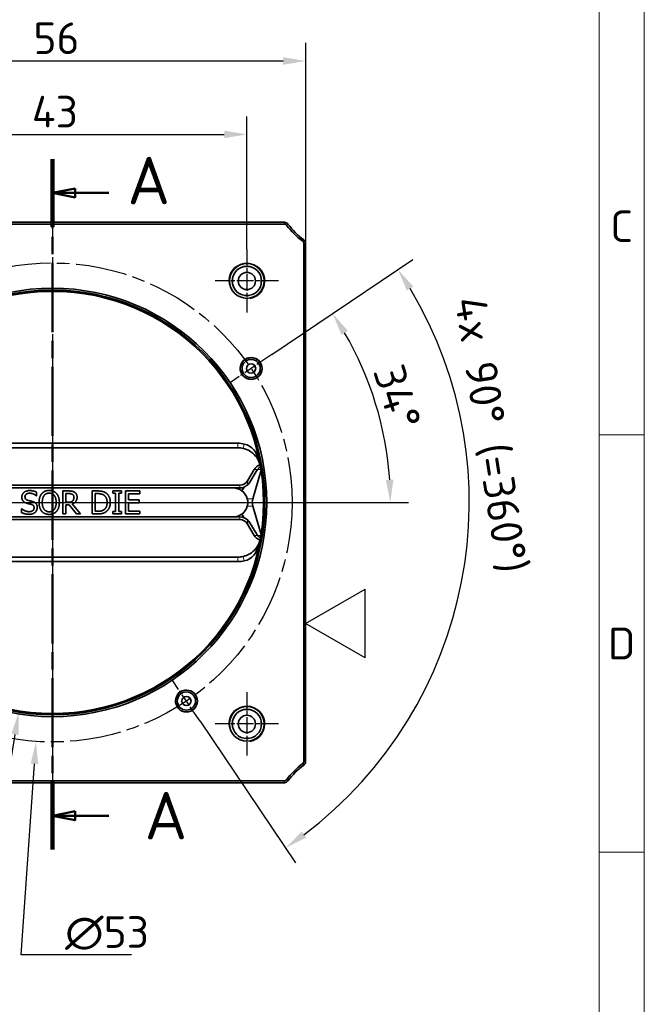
# Model space of a CAD drawing. Header units: millimetres. Extents: x 5 to 415, y 5 to 292.
# Tile 23 of 37: x 346 to 415, y 86 to 194. Entities that reach past the tile are written whole.
import ezdxf
from ezdxf.enums import TextEntityAlignment as Align

# ---------------------------------------------------------------- set-up
doc = ezdxf.new("R2010")
doc.units = ezdxf.units.MM
doc.linetypes.add('CHAIN', pattern=[0.3543, 0.2362, -0.0295, 0.0591, -0.0295])
doc.linetypes.add('LONG_DASH_DOTTED', pattern=[0.3001, 0.2362, -0.0295, 0.0049, -0.0295])
for name, color, linetype, lineweight in [('Bemaßung (ISO)', 7, 'Continuous', 25), ('Mittellinie (ISO)', 7, 'LONG_DASH_DOTTED', 25), ('Mittelpunktmarkierung (ISO)', 7, 'LONG_DASH_DOTTED', 25), ('Rahmen (ISO)', 7, 'Continuous', 70), ('Schnittlinie (ISO)', 7, 'CHAIN', 50), ('Sichtbar (ISO)', 7, 'Continuous', 35), ('Sichtbar schmal (ISO)', 7, 'Continuous', 18), ('Skizziergeometrie (ISO)', 7, 'Continuous', 25), ('Symbole(DIN) 2', 7, 'Continuous', 25)]:
    doc.layers.add(name, color=color, linetype=linetype, lineweight=lineweight)
doc.styles.add('Aktuell-DIN', font='arial.ttf')
doc.styles.add('Bezeichnungstext (DIN)', font='isocpeur.ttf')
doc.styles.add('Bezeichnungstext (ISO)', font='isocpeur.ttf')
doc.styles.add('Notiztext (ISO)', font='isocpeur.ttf')
doc.styles.add('Textstil35', font='arial.ttf')
doc.dimstyles.new('Standard (ISO)', dxfattribs={"dimtxt": 3.5, "dimasz": 2.5, "dimexe": 2, "dimexo": 0, "dimgap": 0.762, "dimtad": 1, "dimtoh": 1, "dimdec": 8, "dimrnd": 1e-08, "dimdsep": 46, "dimtxsty": 'Notiztext (ISO)', "dimcen": 0.09, "dimdle": 10, "dimclrd": 256, "dimclre": 256, "dimclrt": 256, "dimadec": 6, "dimazin": 2, "dimtfac": 0.514286, "dimtdec": 3, "dimtmove": 0, "dimatfit": 3, "dimfxl": 1, "dimtolj": 1, "dimlwd": -1, "dimlwe": -1, "dimarcsym": 0})

# ---------------------------------------------------------------- blocks, each defined once
blk = doc.blocks.new('*D40')
at = {"layer": 'Bemaßung (ISO)', "transparency": 16777216}
for p, q in [((328.06, 169.02), (328.06, 183.73)), ((371.06, 169.02), (371.06, 183.73)), ((330.56, 181.73), (368.56, 181.73))]:
    blk.add_line(p, q, dxfattribs=at)
for points in [[(330.56, 182.15), (330.56, 181.32), (328.06, 181.73)], [(368.56, 182.15), (368.56, 181.32), (371.06, 181.73)]]:
    blk.add_solid(points, dxfattribs=at)
at = {"layer": 'Defpoints', "color": 0, "transparency": 16777216}
for p in [(371.06, 181.73), (328.06, 169.02), (371.06, 169.02)]:
    blk.add_point(p, dxfattribs=at)
at = {"layer": 'Bemaßung (ISO)', "transparency": 16777216, "insert": (347.28, 186), "char_height": 3.5, "attachment_point": 1, "style": 'Notiztext (ISO)'}
blk.add_mtext('\\A1;43', dxfattribs=at)
blk = doc.blocks.new('*D41')
at = {"layer": 'Bemaßung (ISO)', "transparency": 16777216}
for p, q in [((321.56, 169.67), (321.56, 191.86)), ((377.56, 169.67), (377.56, 191.86)), ((324.06, 189.86), (375.06, 189.86))]:
    blk.add_line(p, q, dxfattribs=at)
for points in [[(324.06, 190.28), (324.06, 189.44), (321.56, 189.86)], [(375.06, 190.28), (375.06, 189.44), (377.56, 189.86)]]:
    blk.add_solid(points, dxfattribs=at)
at = {"layer": 'Defpoints', "color": 0, "transparency": 16777216}
for p in [(377.56, 189.86), (321.56, 169.67), (377.56, 169.67)]:
    blk.add_point(p, dxfattribs=at)
at = {"layer": 'Bemaßung (ISO)', "transparency": 16777216, "insert": (347.46, 194.12), "char_height": 3.5, "attachment_point": 1, "style": 'Notiztext (ISO)'}
blk.add_mtext('\\A1;56', dxfattribs=at)
blk = doc.blocks.new('*D44')
at = {"layer": 'Bemaßung (ISO)', "transparency": 16777216}
for p, q in [((373.8, 157.38), (382.19, 163.04)), ((349.57, 141.02), (388.92, 141.02))]:
    blk.add_line(p, q, dxfattribs=at)
blk.add_arc((349.56, 141.02), 37.37, 3.8338, 30.1662, dxfattribs=at)
for points in [[(381.51, 159.58), (382.22, 160.02), (380.54, 161.92)], [(387.26, 143.53), (386.42, 143.51), (386.92, 141.02)]]:
    blk.add_solid(points, dxfattribs=at)
at = {"layer": 'Defpoints', "color": 0, "transparency": 16777216}
for p in [(373.8, 157.38), (386.2, 148.37), (349.56, 141.02), (349.57, 141.02)]:
    blk.add_point(p, dxfattribs=at)
at = {"layer": 'Bemaßung (ISO)', "transparency": 16777216, "insert": (387.69, 152.68), "char_height": 3.5, "attachment_point": 5, "rotation": 287, "style": 'Notiztext (ISO)'}
blk.add_mtext('\\A1;34°', dxfattribs=at)
blk = doc.blocks.new('*D45')
at = {"layer": 'Bemaßung (ISO)', "transparency": 16777216}
for p, q in [((373.8, 157.38), (389.42, 167.91)), ((365.89, 116.81), (376.45, 101.16))]:
    blk.add_line(p, q, dxfattribs=at)
blk.add_arc((349.56, 141.02), 46.09, 307.1084, 30.8916, dxfattribs=at)
for points in [[(388.75, 164.46), (389.46, 164.91), (387.76, 166.79)], [(377.6, 103.93), (377.12, 104.61), (375.33, 102.81)]]:
    blk.add_solid(points, dxfattribs=at)
at = {"layer": 'Defpoints', "color": 0, "transparency": 16777216}
for p in [(373.8, 157.38), (349.56, 141.02), (390.98, 120.82), (365.89, 116.81)]:
    blk.add_point(p, dxfattribs=at)
at = {"layer": 'Bemaßung (ISO)', "transparency": 16777216, "insert": (397.93, 148.5), "char_height": 3.5, "attachment_point": 5, "rotation": 278.7891, "style": 'Notiztext (ISO)'}
blk.add_mtext('\\A1;\\fISOCPEUR|b0|i0;4x 90° (=360°)', dxfattribs=at)
blk = doc.blocks.new('*D46')
at = {"layer": 'Bemaßung (ISO)', "transparency": 16777216}
for p, q in [((349.47, 141.02), (349.65, 141.02)), ((349.56, 140.93), (349.56, 141.11)), ((346.11, 90.99), (347.57, 112.09)), ((358.31, 90.99), (346.11, 90.99))]:
    blk.add_line(p, q, dxfattribs=at)
blk.add_solid([(347.15, 112.12), (347.98, 112.06), (347.74, 114.58)], dxfattribs=at)
at = {"layer": 'Defpoints', "color": 0, "transparency": 16777216}
for p in [(351.37, 167.46), (347.74, 114.58)]:
    blk.add_point(p, dxfattribs=at)
at = {"layer": 'Bemaßung (ISO)', "transparency": 16777216, "insert": (350.96, 95.25), "char_height": 3.5, "attachment_point": 1, "style": 'Notiztext (ISO)'}
blk.add_mtext('\\A1;∅53', dxfattribs=at)
blk = doc.blocks.new('*D47')
at = {"layer": 'Bemaßung (ISO)', "transparency": 16777216}
for p, q in [((349.47, 141.02), (349.65, 141.02)), ((349.56, 140.93), (349.56, 141.11)), ((341.18, 88.91), (345.43, 115.35)), ((328.98, 88.91), (341.18, 88.91))]:
    blk.add_line(p, q, dxfattribs=at)
blk.add_solid([(345.02, 115.42), (345.84, 115.29), (345.83, 117.82)], dxfattribs=at)
at = {"layer": 'Defpoints', "color": 0, "transparency": 16777216}
for p in [(353.28, 164.22), (345.83, 117.82)]:
    blk.add_point(p, dxfattribs=at)
at = {"layer": 'Bemaßung (ISO)', "transparency": 16777216, "insert": (328.98, 93.18), "char_height": 3.5, "attachment_point": 1, "style": 'Notiztext (ISO)'}
blk.add_mtext('\\A1;∅47', dxfattribs=at)
blk = doc.blocks.new('2DTransSchnitt0')
at = {"layer": 'Schnittlinie (ISO)', "linetype": 'CHAIN', "ltscale": 32.406883}
blk.add_line((349.56, 179), (349.56, 102.63), dxfattribs=at)
at = {"layer": 'Schnittlinie (ISO)', "linetype": 'Continuous', "lineweight": 100}
for p, q in [((349.56, 179), (349.56, 171.52)), ((349.56, 110.11), (349.56, 102.63))]:
    blk.add_line(p, q, dxfattribs=at)
at = {"layer": 'Schnittlinie (ISO)', "linetype": 'Continuous'}
for p, q in [((352.06, 175.76), (349.56, 175.26)), ((352.06, 174.76), (352.06, 175.76)), ((352.06, 175.26), (349.56, 175.26)), ((349.56, 175.26), (352.06, 174.76)), ((355.8, 175.26), (352.06, 175.26)), ((352.06, 106.87), (349.56, 106.37)), ((352.06, 105.87), (352.06, 106.87)), ((352.06, 106.37), (349.56, 106.37)), ((349.56, 106.37), (352.06, 105.87)), ((355.8, 106.37), (352.06, 106.37))]:
    blk.add_line(p, q, dxfattribs=at)
at = {"layer": 'Schnittlinie (ISO)', "linetype": 'Continuous', "flags": 128}
for points in [[(352.06, 175.76), (349.56, 175.26), (352.06, 174.76), (352.06, 175.76)], [(352.06, 106.87), (349.56, 106.37), (352.06, 105.87), (352.06, 106.87)]]:
    blk.add_lwpolyline(points, dxfattribs=at)
at = {"layer": 'Schnittlinie (ISO)'}
for points in [[(352.06, 175.76), (349.56, 175.26), (352.06, 174.76), (352.06, 175.76)], [(352.06, 106.87), (349.56, 106.37), (352.06, 105.87), (352.06, 106.87)]]:
    blk.add_solid(points, dxfattribs=at)
at = {"layer": 'Schnittlinie (ISO)', "char_height": 5.25, "attachment_point": 7, "style": 'Bezeichnungstext (DIN)'}
for insert in [(357.85, 174), (359.75, 103.74)]:
    blk.add_mtext('A', dxfattribs=dict(at, insert=insert))
blk = doc.blocks.new('Spezielle Angaben')
at = {"layer": 'Skizziergeometrie (ISO)'}
for p, q in [((0, 0), (6.58, 3.8)), ((6.58, -3.8), (6.58, 3.8)), ((6.58, -3.8), (0, 0))]:
    blk.add_line(p, q, dxfattribs=at)
at = {"layer": 'Symbole(DIN) 2', "color": 7, "style": 'Aktuell-DIN'}
blk.add_attdef('Angaben:', text='', height=3.5, dxfattribs=at).set_placement((10, 2.5), align=Align.TOP_LEFT)
at = {"layer": 'Symbole(DIN) 2', "color": 7, "style": 'Textstil35'}
blk.add_attdef('Position:', text='', height=2.5, dxfattribs=at).set_placement((2.5, 0), align=Align.MIDDLE_LEFT)
blk = doc.blocks.new('Ränder Basler-A3')
at = {"layer": 'Rahmen (ISO)', "color": 7, "lineweight": 18}
blk.add_line((415, 292), (415, 5), dxfattribs=at)
at = {"layer": 'Rahmen (ISO)', "lineweight": 18}
for p, q in [((410, 287), (410, 10)), ((410, 148.5), (415, 148.5))]:
    blk.add_line(p, q, dxfattribs=at)
at = {"layer": 'Rahmen (ISO)', "color": 7, "linetype": 'Continuous', "lineweight": 18}
blk.add_line((415, 102.33), (410, 102.33), dxfattribs=at)
at = {"layer": 'Rahmen (ISO)', "char_height": 3.5, "attachment_point": 5, "style": 'Bezeichnungstext (ISO)'}
for s, insert in [('\\fISOCPEUR|b0|i0;\\H3.5000;C', (412.5, 171.58)), ('\\fISOCPEUR|b0|i0;\\H3.5000;D', (412.5, 125.42))]:
    blk.add_mtext(s, dxfattribs=dict(at, insert=insert))

msp = doc.modelspace()

# ---------------------------------------------------------------- linework, layer by layer
at = {"layer": 'Mittellinie (ISO)', "linetype": 'CHAIN', "ltscale": 23.990969}
for p, q in [((349.55549428, 174.52211885), (349.55549428, 107.52211885)), ((319.05549428, 141.02211885), (380.05549428, 141.02211885))]:
    msp.add_line(p, q, dxfattribs=at)
msp.add_circle((349.55549428, 141.02211885), 26.5, dxfattribs=at)
at = {"layer": 'Mittelpunktmarkierung (ISO)', "linetype": 'CHAIN', "ltscale": 7.778352}
for p, q in [((371.05549428, 169.02211885), (371.05549428, 162.02211885)), ((374.55549428, 165.52211885), (367.55549428, 165.52211885)), ((371.05549428, 120.02211885), (371.05549428, 113.02211885)), ((374.55549428, 116.52211885), (367.55549428, 116.52211885))]:
    msp.add_line(p, q, dxfattribs=at)
at = {"layer": 'Mittelpunktmarkierung (ISO)', "linetype": 'CHAIN', "ltscale": 6.111541}
msp.add_line((373.80484327, 157.37851127), (369.24513662, 154.3029503), dxfattribs=at)
at = {"layer": 'Mittelpunktmarkierung (ISO)', "linetype": 'CHAIN', "ltscale": 6.014755}
msp.add_line((365.88753385, 116.80887443), (362.86067858, 121.29637191), dxfattribs=at)
at = {"layer": 'Sichtbar (ISO)'}
for p, q in [((375.20049428, 172.02211885), (323.91049428, 172.02211885)), ((323.91049428, 171.82211885), (375.20049428, 171.82211885)), ((377.35549428, 169.66711885), (377.35549428, 112.37711885)), ((377.55549428, 112.37711885), (377.55549428, 169.66711885)), ((369.45549428, 165.78282023), (369.45549428, 165.26141747)), ((371.31619566, 163.92211885), (370.7947929, 163.92211885)), ((329.05207993, 147.57211885), (370.05890863, 147.57211885)), ((370.05890863, 147.07211885), (329.05207993, 147.07211885)), ((372.4850694, 145.30713092), (372.48505492, 145.30713092)), ((371.13203741, 143.41666938), (371.8685274, 144.67393645)), ((371.39089427, 143.26503454), (372.07578169, 144.43421051)), ((371.70863602, 141.42393645), (372.63290538, 144.57958943)), ((328.84180736, 142.92211885), (370.2691812, 142.92211885)), ((370.51247295, 142.30437928), (370.7533977, 142.71566355)), ((370.2691812, 142.62211885), (328.84180736, 142.62211885)), ((347.7801705, 141.76929882), (347.75547034, 141.76929882)), ((347.7801705, 142.17273481), (347.7801705, 141.76929882)), ((350.69478972, 142.29211893), (351.34934403, 142.29211893)), ((350.69478972, 139.75211885), (350.69478972, 142.29211893)), ((351.36786915, 141.99983367), (351.03235861, 141.99983367)), ((351.03235861, 141.99983367), (351.03235861, 141.04476071)), ((353.95315287, 142.29211893), (354.53154835, 142.29211893)), ((353.95315287, 139.75211885), (353.95315287, 142.29211893)), ((354.54801512, 141.99983367), (354.29072176, 141.99983367)), ((354.29072176, 141.99983367), (354.29072176, 140.04440411)), ((356.2235095, 142.29211893), (357.20739932, 142.29211893)), ((356.2235095, 142.03276722), (356.2235095, 142.29211893)), ((356.54666997, 142.03276722), (356.2235095, 142.03276722)), ((356.54666997, 140.01147056), (356.54666997, 142.03276722)), ((356.88423886, 142.03276722), (356.88423886, 140.01147056)), ((357.20739932, 142.03276722), (356.88423886, 142.03276722)), ((357.20739932, 142.29211893), (357.20739932, 142.03276722)), ((357.62524375, 142.29211893), (359.21428756, 142.29211893)), ((357.62524375, 139.75211885), (357.62524375, 142.29211893)), ((357.96281264, 141.99160028), (357.96281264, 141.29587903)), ((359.21428756, 141.99160028), (357.96281264, 141.99160028)), ((359.21428756, 142.29211893), (359.21428756, 141.99160028)), ((351.03235861, 141.04476071), (351.32876056, 141.04476071)), ((351.03235861, 140.76276718), (351.03235861, 139.75211885)), ((351.41932783, 140.76276718), (351.03235861, 140.76276718)), ((352.22208312, 139.75211885), (351.41932783, 140.76276718)), ((351.75689672, 140.85745114), (352.66051101, 139.75211885)), ((357.96281264, 141.29587903), (359.12989533, 141.29587903)), ((357.96281264, 140.99536038), (357.96281264, 140.0526375)), ((359.12989533, 140.99536038), (357.96281264, 140.99536038)), ((359.12989533, 141.29587903), (359.12989533, 140.99536038)), ((372.63290538, 137.46464826), (371.70863602, 140.62030124)), ((328.84180736, 139.42211885), (370.2691812, 139.42211885)), ((346.1520181, 140.32845599), (346.17671826, 140.32845599)), ((346.1520181, 139.90443652), (346.1520181, 140.32845599)), ((351.03235861, 139.75211885), (350.69478972, 139.75211885)), ((352.66051101, 139.75211885), (352.22208312, 139.75211885)), ((354.53772339, 139.75211885), (353.95315287, 139.75211885)), ((354.29072176, 140.04440411), (354.54801512, 140.04440411)), ((356.2235095, 140.01147056), (356.54666997, 140.01147056)), ((356.2235095, 139.75211885), (356.2235095, 140.01147056)), ((357.20739932, 139.75211885), (356.2235095, 139.75211885)), ((356.88423886, 140.01147056), (357.20739932, 140.01147056)), ((357.20739932, 140.01147056), (357.20739932, 139.75211885)), ((359.21428756, 139.75211885), (357.62524375, 139.75211885)), ((357.96281264, 140.0526375), (359.21428756, 140.0526375)), ((359.21428756, 140.0526375), (359.21428756, 139.75211885)), ((370.7533977, 139.32857414), (370.51247295, 139.73985841)), ((370.2691812, 139.12211885), (328.84180736, 139.12211885)), ((371.8685274, 137.37030124), (371.13203741, 138.62756831)), ((372.07578169, 137.61002718), (371.39089427, 138.77920315)), ((372.48505492, 136.73710677), (372.48506939, 136.73710677)), ((329.05207993, 134.97211885), (370.05890863, 134.97211885)), ((370.05890863, 134.47211885), (329.05207993, 134.47211885)), ((371.31619566, 118.12211885), (370.7947929, 118.12211885)), ((369.45549428, 116.78282023), (369.45549428, 116.26141747)), ((375.20049428, 110.22211885), (323.91049428, 110.22211885)), ((323.91049428, 110.02211885), (375.20049428, 110.02211885))]:
    msp.add_line(p, q, dxfattribs=at)
for centre, radius in [((371.05549428, 165.52211885), 1.9211), ((371.05549428, 165.52211885), 1.6211), ((371.05549428, 165.52211885), 0.95538821), ((349.55549428, 141.02211885), 23.7), ((349.55549428, 141.02211885), 23.5), ((349.55549428, 141.02211885), 23.35), ((371.52498995, 155.84073079), 1.20645), ((371.52498995, 155.84073079), 1.00645), ((371.52498995, 155.84073079), 0.50716616), ((364.37410622, 119.05262317), 1.20645), ((364.37410622, 119.05262317), 1.00645), ((364.37410622, 119.05262317), 0.50716616), ((371.05549428, 116.52211885), 1.9211), ((371.05549428, 116.52211885), 1.6211), ((371.05549428, 116.52211885), 0.95538821)]:
    msp.add_circle(centre, radius, dxfattribs=at)
for centre, radius, start, end in [((375.20049428, 171.52211885), 0.5, 36.2269327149, 90), ((375.20049428, 171.52211885), 0.3, 36.2269327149, 90), ((382.13796464, 176.60458921), 8.3, 216.2269327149, 233.7730672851), ((382.13796464, 176.60458921), 8.1, 216.2269327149, 233.7730672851), ((377.05549428, 169.66711885), 0.5, 0, 53.7730672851), ((377.05549428, 169.66711885), 0.3, 0, 53.7730672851), ((370.05890863, 144.52211885), 3.05, 76.4176035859, 90), ((370.05890863, 144.52211885), 2.55, 76.4176035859, 90), ((370.30549428, 145.54275371), 2, 5.8888242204, 76.4176035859), ((370.05890863, 144.52211885), 2.55, 9.6872037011, 28.7323315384), ((373.65049428, 143.51176524), 1.825, 140.445928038, 149.6388065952), ((370.2691812, 143.92211885), 1, 270, 329.6388065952), ((370.2691812, 143.92211885), 1.3, 270, 315.1855151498), ((370.2691812, 143.92211885), 1.3, 315.1855151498, 329.6388065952), ((369.55549428, 141.02211885), 1.6, 53.2652245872, 90), ((369.55549428, 141.02211885), 1.6, 14.5447451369, 53.2652245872), ((369.55549428, 141.02211885), 1.6, 306.7347754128, 345.4552548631), ((369.55549428, 141.02211885), 1.6, 270, 306.7347754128), ((370.2691812, 138.12211885), 1.3, 44.8144848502, 90), ((370.2691812, 138.12211885), 1, 30.3611934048, 90), ((370.2691812, 138.12211885), 1.3, 30.3611934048, 44.8144848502), ((373.65049428, 138.53247246), 1.825, 210.3611934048, 219.554071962), ((370.30549428, 136.50148399), 2, 283.5823964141, 354.1111757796), ((370.05890863, 137.52211885), 2.55, 331.2676684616, 350.3127962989), ((370.05890863, 137.52211885), 2.55, 270, 283.5823964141), ((370.05890863, 137.52211885), 3.05, 270, 283.5823964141), ((377.05549428, 112.37711885), 0.3, 306.2269327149, 0), ((377.05549428, 112.37711885), 0.5, 306.2269327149, 0), ((382.13796464, 105.43964848), 8.3, 126.2269327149, 143.7730672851), ((382.13796464, 105.43964848), 8.1, 126.2269327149, 143.7730672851), ((375.20049428, 110.52211885), 0.3, 270, 323.7730672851), ((375.20049428, 110.52211885), 0.5, 270, 323.7730672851)]:
    msp.add_arc(centre, radius, start, end, dxfattribs=at)
for centre, major_axis, start_param, end_param in [((373.24041852, 144.27211885), (-1.48492424, 0), 5.2190559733, 5.8904862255), ((372.39458157, 141.02211885), (0, 1.05), 1.1780972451, 1.9634954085), ((373.24041852, 137.77211885), (1.48492424, 0), 3.5342917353, 4.2057219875)]:
    msp.add_ellipse(centre, major_axis=major_axis, ratio=0.7071067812, start_param=start_param, end_param=end_param, dxfattribs=at)
for points, knots in [([(371.31619566, 167.12211885), (371.22798465, 167.11225573), (371.1390277, 167.10810255), (370.97196086, 167.10810255), (370.8830039, 167.11225573), (370.7947929, 167.12211885)], [0.131587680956, 0.131587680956, 0.131587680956, 0.131587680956, 0.156647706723, 0.156647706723, 0.18170773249, 0.18170773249, 0.18170773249, 0.18170773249]), ([(369.45549428, 165.78282023), (369.46535739, 165.69460922), (369.46951057, 165.60565227), (369.46951057, 165.43858543), (369.46535739, 165.34962847), (369.45549428, 165.26141747)], [0.131587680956, 0.131587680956, 0.131587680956, 0.131587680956, 0.156647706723, 0.156647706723, 0.18170773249, 0.18170773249, 0.18170773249, 0.18170773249]), ([(372.65549428, 165.26141747), (372.64563116, 165.34962847), (372.64147798, 165.43858543), (372.64147798, 165.60565227), (372.64563116, 165.69460922), (372.65549428, 165.78282023)], [1.302752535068, 1.302752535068, 1.302752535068, 1.302752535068, 1.327812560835, 1.327812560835, 1.352872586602, 1.352872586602, 1.352872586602, 1.352872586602]), ([(370.7947929, 163.92211885), (370.8830039, 163.93198196), (370.97196086, 163.93613514), (371.1390277, 163.93613514), (371.22798465, 163.93198196), (371.31619566, 163.92211885)], [1.302752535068, 1.302752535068, 1.302752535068, 1.302752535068, 1.327812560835, 1.327812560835, 1.352872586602, 1.352872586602, 1.352872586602, 1.352872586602]), ([(372.29493997, 145.74795073), (372.28684568, 145.76271549), (372.27859987, 145.77740961), (372.12482921, 146.04517122), (371.93265314, 146.27428186), (371.57913189, 146.57782788), (371.4097483, 146.69473835), (371.04300097, 146.88360261), (370.84548166, 146.95544978), (370.65775949, 147.00080351)], [-0.20828597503, -0.20828597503, -0.20828597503, -0.20828597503, -0.2032409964, -0.2032409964, -0.11587392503, -0.11587392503, -0.05793696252, -0.05793696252, 0, 0, 0, 0]), ([(372.24337556, 144.67393645), (372.26365003, 144.69848411), (372.28466753, 144.72262089), (372.38547934, 144.83238662), (372.47423663, 144.91130257), (372.5675868, 144.98027429)], [-0.141131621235, -0.141131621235, -0.141131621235, -0.141131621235, -0.131987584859, -0.131987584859, -0.098650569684, -0.098650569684, -0.098650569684, -0.098650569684]), ([(371.10421717, 140.62030124), (371.10871694, 140.63764465), (371.11299202, 140.65532271), (371.12771531, 140.72122907), (371.13787584, 140.77770662), (371.15182554, 140.89804125), (371.15549428, 140.9620316), (371.15549428, 141.08220609), (371.15182554, 141.14619644), (371.13787584, 141.26653108), (371.12771531, 141.32300862), (371.11299202, 141.38891498), (371.10871694, 141.40659305), (371.10421717, 141.42393645)], [0.181238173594, 0.181238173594, 0.181238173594, 0.181238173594, 0.187990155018, 0.187990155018, 0.206016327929, 0.206016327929, 0.22404250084, 0.22404250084, 0.24206867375, 0.24206867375, 0.260094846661, 0.260094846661, 0.266846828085, 0.266846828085, 0.266846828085, 0.266846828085]), ([(372.56738794, 137.06369382), (372.45274869, 137.14850787), (372.34173901, 137.25196145), (372.24584649, 137.36731438), (372.2446097, 137.36880699), (372.24337556, 137.37030124)], [0.626209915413, 0.626209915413, 0.626209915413, 0.626209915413, 0.668260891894, 0.668260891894, 0.668811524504, 0.668811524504, 0.668811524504, 0.668811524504]), ([(370.65775949, 135.04343419), (370.73061679, 135.06103653), (370.80346432, 135.08206718), (371.0639912, 135.17008424), (371.24412679, 135.25706116), (371.61307209, 135.4847432), (371.81939833, 135.6586901), (372.10940702, 135.99540851), (372.2118145, 136.14465836), (372.29493997, 136.29628696)], [0.87934522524, 0.87934522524, 0.87934522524, 0.87934522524, 0.90035343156, 0.90035343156, 0.95576238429, 0.95576238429, 1.03313871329, 1.03313871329, 1.08648507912, 1.08648507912, 1.08648507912, 1.08648507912]), ([(371.31619566, 118.12211885), (371.22798465, 118.11225573), (371.1390277, 118.10810255), (370.97196086, 118.10810255), (370.8830039, 118.11225573), (370.7947929, 118.12211885)], [0.131587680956, 0.131587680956, 0.131587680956, 0.131587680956, 0.156647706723, 0.156647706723, 0.18170773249, 0.18170773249, 0.18170773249, 0.18170773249]), ([(369.45549428, 116.78282023), (369.46535739, 116.69460922), (369.46951057, 116.60565227), (369.46951057, 116.43858543), (369.46535739, 116.34962847), (369.45549428, 116.26141747)], [0.131587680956, 0.131587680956, 0.131587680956, 0.131587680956, 0.156647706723, 0.156647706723, 0.18170773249, 0.18170773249, 0.18170773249, 0.18170773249]), ([(372.65549428, 116.26141747), (372.64563116, 116.34962847), (372.64147798, 116.43858543), (372.64147798, 116.60565227), (372.64563116, 116.69460922), (372.65549428, 116.78282023)], [1.302752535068, 1.302752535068, 1.302752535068, 1.302752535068, 1.327812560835, 1.327812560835, 1.352872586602, 1.352872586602, 1.352872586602, 1.352872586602]), ([(370.7947929, 114.92211885), (370.8830039, 114.93198196), (370.97196086, 114.93613514), (371.1390277, 114.93613514), (371.22798465, 114.93198196), (371.31619566, 114.92211885)], [1.302752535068, 1.302752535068, 1.302752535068, 1.302752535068, 1.327812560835, 1.327812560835, 1.352872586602, 1.352872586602, 1.352872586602, 1.352872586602])]:
    msp.add_open_spline(points, degree=3, knots=knots, dxfattribs=at)
for points, degree in [([(369.45549428, 165.26141747), (369.44532196, 165.42911979), (369.4447611, 165.60586508), (369.45549428, 165.78282023)], 3), ([(371.31619566, 163.92211885), (371.13926404, 163.91138671), (370.9625192, 163.91194548), (370.7947929, 163.92211885)], 3), ([(346.17054322, 141.61080611), (346.17054322, 141.91955814), (346.65219639, 142.33740256), (347.02475718, 142.33740256)], 2), ([(346.33521097, 141.15179475), (346.25699379, 141.23618697), (346.17054322, 141.46260513), (346.17054322, 141.61080611)], 2), ([(347.047399, 142.0451173), (346.81274745, 142.0451173), (346.52252054, 141.82487419), (346.52252054, 141.645798)], 2), ([(346.52252054, 141.645798), (346.52252054, 141.48524695), (346.69336333, 141.29382068), (346.85391439, 141.2505954)], 2), ([(347.02475718, 142.33740256), (347.23882526, 142.33740256), (347.61756109, 142.25301034), (347.7801705, 142.17273481)], 2), ([(347.75547034, 141.76929882), (347.63402787, 141.88044955), (347.25529204, 142.0451173), (347.047399, 142.0451173)], 2), ([(348.0786308, 141.02211889), (348.0786308, 141.34116266), (348.23712351, 141.82693253), (348.38326614, 142.00189202)], 2), ([(348.38326614, 142.00189202), (348.53146712, 142.17067647), (348.94519485, 142.34563595), (349.20042986, 142.34563595)], 2), ([(348.63850116, 141.78988229), (348.53764216, 141.66020643), (348.43060812, 141.26912052), (348.43060812, 141.02211889)], 2), ([(349.20248821, 142.05335069), (349.01929534, 142.05335069), (348.74347685, 141.92573318), (348.63850116, 141.78988229)], 2), ([(349.20042986, 142.34563595), (349.45978157, 142.34563595), (349.87556765, 142.16450142), (350.01965193, 142.00189202)], 2), ([(349.76441691, 141.78988229), (349.66355792, 141.92161649), (349.37950604, 142.05335069), (349.20248821, 142.05335069)], 2), ([(349.97230995, 141.02211889), (349.97230995, 141.27323721), (349.86321757, 141.66226478), (349.76441691, 141.78988229)], 2), ([(350.01965193, 142.00189202), (350.16373621, 141.83310757), (350.32428727, 141.33910432), (350.32428727, 141.02211889)], 2), ([(351.34934403, 142.29211893), (351.5675288, 142.29211893), (351.86187241, 142.24477695), (351.99566496, 142.15832638)], 2), ([(351.77130515, 141.9133831), (351.69926301, 141.96072508), (351.50783674, 141.99983367), (351.36786915, 141.99983367)], 2), ([(352.28383353, 141.60257272), (352.28383353, 141.32469589), (351.99978165, 140.9480184), (351.75689672, 140.85745114)], 2), ([(351.93185621, 141.57581421), (351.93185621, 141.68696494), (351.85363902, 141.85780774), (351.77130515, 141.9133831)], 2), ([(351.99566496, 142.15832638), (352.12945751, 142.07187581), (352.28383353, 141.80223237), (352.28383353, 141.60257272)], 2), ([(354.53154835, 142.29211893), (354.88970071, 142.29211893), (355.2972534, 142.18508489), (355.44133768, 142.09040094)], 2), ([(355.21903621, 141.847516), (355.08318532, 141.92779153), (354.77649163, 141.99983367), (354.54801512, 141.99983367)], 2), ([(355.60394708, 141.02417724), (355.60394708, 141.3164625), (355.41046248, 141.73019023), (355.21903621, 141.847516)], 2), ([(355.44133768, 142.09040094), (355.68628096, 141.92779153), (355.95592441, 141.39056299), (355.95592441, 141.02006055)], 2), ([(346.75511374, 140.92743493), (346.62337954, 140.96242683), (346.4154865, 141.06740252), (346.33521097, 141.15179475)], 2), ([(347.2141251, 140.81216751), (347.09679933, 140.84510106), (346.90125637, 140.89038469), (346.75511374, 140.92743493)], 2), ([(346.85391439, 141.2505954), (346.96094843, 141.22177854), (347.27175881, 141.14767805), (347.37467616, 141.11680285)], 2), ([(347.52699383, 140.42313994), (347.52699383, 140.57545761), (347.3767345, 140.76482553), (347.2141251, 140.81216751)], 2), ([(347.37467616, 141.11680285), (347.63608621, 141.03652732), (347.87897115, 140.71336686), (347.87897115, 140.47665696)], 2), ([(348.38120779, 140.04440411), (348.23506516, 140.21318856), (348.0786308, 140.70925016), (348.0786308, 141.02211889)], 2), ([(348.43060812, 141.02211889), (348.43060812, 140.52194059), (348.85051089, 139.99088709), (349.20248821, 139.99088709)], 2), ([(349.20248821, 139.99088709), (349.55446553, 139.99088709), (349.97230995, 140.52194059), (349.97230995, 141.02211889)], 2), ([(350.32428727, 141.02211889), (350.32428727, 140.71336686), (350.16785291, 140.21318856), (350.01965193, 140.04440411)], 2), ([(351.32876056, 141.04476071), (351.47490319, 141.04476071), (351.70749639, 141.09621938), (351.78777192, 141.17649491)], 2), ([(351.78777192, 141.17649491), (351.86187241, 141.24647871), (351.93185621, 141.44408001), (351.93185621, 141.57581421)], 2), ([(355.24991142, 140.21318856), (355.42692925, 140.33257268), (355.60394708, 140.72777529), (355.60394708, 141.02417724)], 2), ([(355.95592441, 141.02006055), (355.95592441, 140.67219992), (355.67393088, 140.11232956), (355.43722099, 139.9558952)], 2), ([(346.98564859, 139.70683522), (346.70983011, 139.70683522), (346.32286089, 139.82210265), (346.1520181, 139.90443652)], 2), ([(346.17671826, 140.32845599), (346.34344436, 140.17202162), (346.76540547, 139.99912048), (346.96094843, 139.99912048)], 2), ([(346.96094843, 139.99912048), (347.24088361, 139.99912048), (347.52699383, 140.23171368), (347.52699383, 140.42313994)], 2), ([(347.6484363, 139.93737007), (347.52699383, 139.82621934), (347.21824179, 139.70683522), (346.98564859, 139.70683522)], 2), ([(347.87897115, 140.47665696), (347.87897115, 140.32639764), (347.75752868, 140.03822907), (347.6484363, 139.93737007)], 2), ([(349.20042986, 139.69860183), (348.9431365, 139.69860183), (348.53146712, 139.87356132), (348.38120779, 140.04440411)], 2), ([(350.01965193, 140.04440411), (349.86321757, 139.86738628), (349.44948984, 139.69860183), (349.20042986, 139.69860183)], 2), ([(355.43722099, 139.9558952), (355.24373638, 139.83445273), (354.84647542, 139.75211885), (354.53772339, 139.75211885)], 2), ([(354.54801512, 140.04440411), (354.77237494, 140.04440411), (355.11200217, 140.11644625), (355.24991142, 140.21318856)], 2), ([(370.7947929, 118.12211885), (370.96249522, 118.13229116), (371.13924051, 118.13285202), (371.31619566, 118.12211885)], 3), ([(369.45549428, 116.26141747), (369.44532196, 116.42911979), (369.4447611, 116.60586508), (369.45549428, 116.78282023)], 3)]:
    msp.add_open_spline(points, degree=degree, dxfattribs=at)
for points in [[(371.13203741, 143.41666938), (371.06794546, 143.30725759), (371.19139155, 143.0058612)], [(371.19139155, 139.03837649), (371.06794546, 138.7369801), (371.13203741, 138.62756831)]]:
    msp.add_rational_spline(points, [1, 1.13111822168, 1], degree=2, dxfattribs=at)
at = {"layer": 'Sichtbar schmal (ISO)'}
for p, q in [((375.20049428, 172.02211885), (375.20049428, 171.82211885)), ((375.60383558, 171.81761131), (375.44249906, 171.69941432)), ((377.35098674, 170.07046015), (377.23278975, 169.90912363)), ((377.55549428, 169.66711885), (377.35549428, 169.66711885)), ((370.05890863, 147.57211885), (370.05890863, 147.07211885)), ((370.77518123, 147.48682011), (370.65775949, 147.00080351)), ((371.8685274, 144.67393645), (372.24337556, 144.67393645)), ((372.24337556, 144.67393645), (372.61816386, 144.67393645)), ((370.2691812, 142.92211885), (370.2691812, 142.62211885)), ((371.10421717, 141.42393645), (371.70863602, 141.42393645)), ((371.10421717, 140.62030124), (371.70863602, 140.62030124)), ((370.2691812, 139.12211885), (370.2691812, 139.42211885)), ((371.8685274, 137.37030124), (372.24337556, 137.37030124)), ((372.24337556, 137.37030124), (372.61816386, 137.37030124)), ((370.05890863, 134.47211885), (370.05890863, 134.97211885)), ((370.77518123, 134.55741759), (370.65775949, 135.04343419)), ((377.55549428, 112.37711885), (377.35549428, 112.37711885)), ((377.35098674, 111.97377755), (377.23278975, 112.13511407)), ((375.20049428, 110.02211885), (375.20049428, 110.22211885)), ((375.60383558, 110.22662638), (375.44249906, 110.34482337))]:
    msp.add_line(p, q, dxfattribs=at)
for centre, radius in [((371.05549428, 165.52211885), 2), ((371.52498995, 155.84073079), 1.25), ((364.37410622, 119.05262317), 1.25), ((371.05549428, 116.52211885), 2)]:
    msp.add_arc(centre, radius, 280, 190, dxfattribs=at)

# ---------------------------------------------------------------- block references
for name, p in [('Ränder Basler-A3', (0, 0)), ('Spezielle Angaben', (377.55549428, 127.63218397))]:
    msp.add_blockref(name, p)
at = {"layer": 'Schnittlinie (ISO)'}
msp.add_blockref('2DTransSchnitt0', (0, 0), dxfattribs=at)

# ---------------------------------------------------------------- dimensions: what is measured, and where the dimension line sits
at = {"layer": 'Bemaßung (ISO)'}
for base, p1, p2, picture, middle in [((377.5554942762, 189.8610902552), (321.5554942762, 169.6671188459), (377.5554942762, 169.6671188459), '*D41', (349.5554942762, 189.8610902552)), ((371.0554942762, 181.7331602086), (328.0554942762, 169.0221188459), (371.0554942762, 169.0221188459), '*D40', (349.5554942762, 181.7331602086))]:
    dim = msp.add_linear_dim(base=base, p1=p1, p2=p2, angle=180, dimstyle='Standard (ISO)', override={"dimgap": 0.762, "dimtoh": 0, "dimdec": 8, "dimtol": 0, "dimlim": 0, "dimtp": 0, "dimtm": 0, "dimtdec": 3, "dimtofl": 0, "dimatfit": 1}, dxfattribs=at)
    dim.commit()
    dim.dimension.update_dxf_attribs({"geometry": picture, "text_midpoint": middle, "dimtype": 160})
dim = msp.add_angular_dim_3p(base=(390.9779633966, 120.8190307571), center=(349.5554942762, 141.0221188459), p1=(365.8875338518, 116.808874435), p2=(373.8048432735, 157.3785112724), text='\\fISOCPEUR|b0|i0;4x <> (=360°)', dimstyle='Standard (ISO)', override={"dimgap": 0.762, "dimtoh": 0, "dimadec": 8, "dimtol": 0, "dimlim": 0, "dimtp": 0, "dimtm": 0, "dimtdec": 3}, dxfattribs=at)
dim.commit()
dim.dimension.update_dxf_attribs({"geometry": '*D45', "text_midpoint": (395.1010420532, 148.0640499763), "dimtype": 165})
for p1, p2, picture, middle in [((351.3737222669, 167.4596687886), (347.7372662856, 114.5845689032), '*D46', (354.6377500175, 90.9879806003)), ((353.2848565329, 164.2243139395), (345.8261320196, 117.8199237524), '*D47', (332.8333414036, 88.9132237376))]:
    dim = msp.add_diameter_dim_2p(p1=p1, p2=p2, dimstyle='Standard (ISO)', override={"dimgap": 0.762, "dimtih": 1, "dimdec": 8, "dimlfac": 1, "dimtol": 0, "dimlim": 0, "dimtp": 0, "dimtm": 0, "dimtdec": 3, "dimtofl": 0}, dxfattribs=at)
    dim.commit()
    dim.dimension.update_dxf_attribs({"geometry": picture, "text_midpoint": middle, "dimtype": 163})
dim = msp.add_angular_dim_3p(base=(386.1958298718, 148.3657505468), center=(349.5554942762, 141.0221188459), p1=(349.5654942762, 141.0221188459), p2=(373.8048432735, 157.3785112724), dimstyle='Standard (ISO)', override={"dimgap": 0.762, "dimtoh": 0, "dimadec": 8, "dimtol": 0, "dimlim": 0, "dimtp": 0, "dimtm": 0, "dimtdec": 3}, dxfattribs=at)
dim.commit()
dim.dimension.update_dxf_attribs({"geometry": '*D44', "text_midpoint": (385.2916589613, 151.9477608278), "dimtype": 165})

doc.saveas('drawing.dxf')
